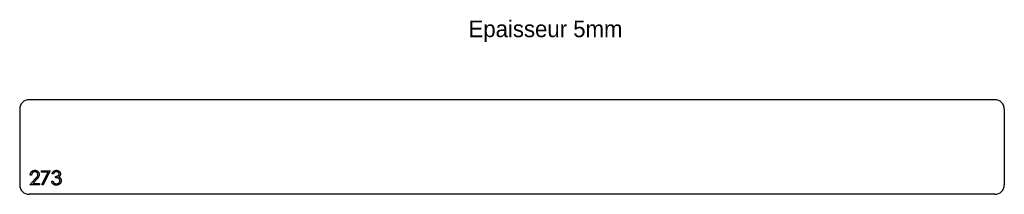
# Model space of a CAD drawing. Header units: millimetres. Extents: x 7057 to 8097, y 2430 to 2615.
import ezdxf

# ---------------------------------------------------------------- set-up
doc = ezdxf.new("R2010")
doc.units = ezdxf.units.MM

msp = doc.modelspace()

# ---------------------------------------------------------------- linework, layer by layer
at = {"color": 7, "linetype": 'Continuous', "lineweight": 25}
for p, q in [((8087.5, 2530), (7067.5, 2530)), ((7057.5, 2520), (7057.5, 2440)), ((8097.5, 2520), (8097.5, 2440)), ((8087.5, 2430), (7067.5, 2430))]:
    msp.add_line(p, q, dxfattribs=at)
at = {"color": 1, "linetype": 'Continuous', "lineweight": 25}
for p, q in [((7080.6, 2455), (7089.8, 2455)), ((7080.6, 2453.5), (7080.6, 2455)), ((7089.8, 2455), (7081.9, 2439.6)), ((7068.1, 2440), (7073.9, 2446.2)), ((7070, 2450.4), (7068.7, 2450.4)), ((7075, 2445.5), (7071.3, 2441.5)), ((7087.5, 2453.5), (7080.6, 2453.5)), ((7080.8, 2440.3), (7087.5, 2453.5)), ((7091.2, 2444), (7092.5, 2444)), ((7093.1, 2451.5), (7091.7, 2451.5)), ((7095.4, 2447.5), (7095.4, 2449)), ((7078.3, 2440), (7068.1, 2440)), ((7071.3, 2441.5), (7078.3, 2441.5)), ((7078.3, 2441.5), (7078.3, 2440)), ((7081.9, 2439.6), (7080.8, 2440.3))]:
    msp.add_line(p, q, dxfattribs=at)
at = {"color": 7, "linetype": 'Continuous', "lineweight": 25}
for centre, start, end in [((7067.5, 2520), 90, 180), ((8087.5, 2520), 0, 90), ((7067.5, 2440), 180, 270), ((8087.5, 2440), 270, 0)]:
    msp.add_arc(centre, 10, start, end, dxfattribs=at)
at = {"color": 1, "linetype": 'Continuous', "lineweight": 25}
for points, knots in [([(7068.7, 2450.4), (7068.7, 2450.6), (7068.7, 2450.9), (7068.8, 2451.4), (7068.9, 2451.9), (7069, 2452.4), (7069.2, 2452.8), (7069.5, 2453.2), (7069.8, 2453.6), (7070.1, 2454), (7070.5, 2454.3), (7070.8, 2454.6), (7071.2, 2454.8), (7071.7, 2455), (7072.1, 2455.2), (7072.6, 2455.3), (7073, 2455.4), (7073.4, 2455.4), (7073.5, 2455.4)], [0, 0, 0, 0, 0.0687908, 0.1351033, 0.1989787, 0.2619043, 0.323495, 0.3851954, 0.4469692, 0.5097648, 0.5722506, 0.6334052, 0.6932512, 0.7525832, 0.8125793, 0.8732751, 0.9355499, 1, 1, 1, 1]), ([(7073.5, 2455.4), (7073.7, 2455.4), (7074, 2455.4), (7074.5, 2455.3), (7075, 2455.2), (7075.4, 2455.1), (7075.8, 2454.9), (7076.2, 2454.6), (7076.5, 2454.4), (7076.8, 2454.1), (7077.1, 2453.7), (7077.4, 2453.4), (7077.6, 2453), (7077.8, 2452.6), (7077.9, 2452.2), (7078, 2451.8), (7078.1, 2451.4), (7078.1, 2451.1), (7078.1, 2450.9)], [0, 0, 0, 0, 0.069475, 0.136517, 0.200789, 0.26383, 0.325735, 0.387291, 0.449509, 0.512968, 0.576275, 0.63758, 0.697903, 0.757172, 0.816599, 0.876653, 0.93729, 1, 1, 1, 1]), ([(7091.7, 2451.5), (7091.8, 2451.7), (7091.8, 2452), (7092, 2452.4), (7092.1, 2452.8), (7092.3, 2453.2), (7092.6, 2453.5), (7092.8, 2453.8), (7093.1, 2454.1), (7093.4, 2454.4), (7093.7, 2454.6), (7094, 2454.8), (7094.3, 2455), (7094.7, 2455.1), (7095, 2455.2), (7095.4, 2455.3), (7095.8, 2455.4), (7096.1, 2455.4), (7096.2, 2455.4)], [0, 0, 0, 0, 0.0726253, 0.1419766, 0.2089849, 0.2739569, 0.3368893, 0.398745, 0.4601159, 0.5208249, 0.5809945, 0.6401519, 0.6986225, 0.7572711, 0.8164267, 0.876254, 0.9371653, 1, 1, 1, 1]), ([(7096.2, 2455.4), (7096.4, 2455.4), (7096.8, 2455.4), (7097.3, 2455.3), (7097.9, 2455.1), (7098.4, 2454.9), (7098.9, 2454.6), (7099.3, 2454.2), (7099.7, 2453.8), (7100, 2453.4), (7100.3, 2452.9), (7100.4, 2452.5), (7100.6, 2452), (7100.6, 2451.7), (7100.6, 2451.5)], [0, 0, 0, 0, 0.090254, 0.17854, 0.266093, 0.354631, 0.441886, 0.525747, 0.608114, 0.690197, 0.770821, 0.848326, 0.924012, 1, 1, 1, 1]), ([(7073.5, 2453.8), (7073.4, 2453.8), (7073.1, 2453.8), (7072.8, 2453.8), (7072.5, 2453.7), (7072.2, 2453.6), (7071.9, 2453.5), (7071.6, 2453.3), (7071.3, 2453.2), (7071.1, 2452.9), (7070.9, 2452.7), (7070.7, 2452.4), (7070.5, 2452.2), (7070.3, 2451.8), (7070.2, 2451.5), (7070.1, 2451.2), (7070, 2450.8), (7070, 2450.5), (7070, 2450.4)], [0, 0, 0, 0, 0.064439, 0.126547, 0.186887, 0.245878, 0.304041, 0.362191, 0.420976, 0.48066, 0.5406, 0.600689, 0.661936, 0.724443, 0.789038, 0.856314, 0.926352, 1, 1, 1, 1]), ([(7076.7, 2450.8), (7076.7, 2450.9), (7076.7, 2451.1), (7076.7, 2451.4), (7076.6, 2451.7), (7076.5, 2452), (7076.4, 2452.2), (7076.2, 2452.5), (7076, 2452.7), (7075.8, 2453), (7075.5, 2453.2), (7075.3, 2453.3), (7075, 2453.5), (7074.7, 2453.6), (7074.4, 2453.7), (7074.1, 2453.8), (7073.8, 2453.8), (7073.6, 2453.8), (7073.5, 2453.8)], [0, 0, 0, 0, 0.061965, 0.122122, 0.180988, 0.239933, 0.299906, 0.359989, 0.421776, 0.486576, 0.551535, 0.615018, 0.677259, 0.73973, 0.80305, 0.866495, 0.931973, 1, 1, 1, 1]), ([(7073.9, 2446.2), (7074, 2446.4), (7074.3, 2446.6), (7074.7, 2447.1), (7075, 2447.4), (7075.3, 2447.8), (7075.6, 2448.1), (7075.8, 2448.4), (7076, 2448.7), (7076.2, 2449), (7076.4, 2449.4), (7076.6, 2449.8), (7076.7, 2450.3), (7076.7, 2450.6), (7076.7, 2450.8)], [0, 0, 0, 0, 0.110803, 0.212829, 0.306101, 0.390647, 0.466924, 0.534481, 0.593587, 0.644557, 0.7362, 0.825024, 0.911986, 1, 1, 1, 1]), ([(7078.1, 2450.9), (7078.1, 2450.7), (7078.1, 2450.3), (7077.9, 2449.7), (7077.7, 2449.1), (7077.5, 2448.6), (7077.3, 2448.2), (7077.1, 2447.9), (7076.8, 2447.6), (7076.5, 2447.2), (7076.2, 2446.8), (7075.9, 2446.4), (7075.5, 2446), (7075.2, 2445.7), (7075, 2445.5)], [0, 0, 0, 0, 0.098684, 0.195635, 0.292817, 0.391719, 0.444828, 0.504322, 0.570433, 0.642613, 0.72234, 0.807957, 0.900488, 1, 1, 1, 1]), ([(7096.2, 2439.6), (7096, 2439.6), (7095.7, 2439.6), (7095.2, 2439.7), (7094.8, 2439.8), (7094.4, 2439.9), (7093.9, 2440), (7093.6, 2440.2), (7093.2, 2440.5), (7092.9, 2440.7), (7092.6, 2441), (7092.3, 2441.4), (7092, 2441.7), (7091.8, 2442.1), (7091.6, 2442.6), (7091.4, 2443), (7091.3, 2443.5), (7091.2, 2443.9), (7091.2, 2444)], [0, 0, 0, 0, 0.0655412, 0.1289632, 0.1903771, 0.2500924, 0.3085484, 0.366398, 0.4245422, 0.48317, 0.5422434, 0.6017394, 0.662506, 0.7248555, 0.7891278, 0.8563464, 0.9262952, 1, 1, 1, 1]), ([(7092.5, 2444), (7092.5, 2443.9), (7092.6, 2443.7), (7092.7, 2443.4), (7092.9, 2443.1), (7093, 2442.8), (7093.1, 2442.6), (7093.3, 2442.3), (7093.5, 2442.1), (7093.6, 2442), (7093.7, 2442)], [0, 0, 0, 0, 0.14977, 0.291316, 0.425966, 0.55216, 0.671527, 0.786122, 0.895325, 1, 1, 1, 1]), ([(7096.2, 2453.8), (7096, 2453.8), (7095.7, 2453.8), (7095.2, 2453.7), (7094.8, 2453.6), (7094.4, 2453.4), (7094.2, 2453.2), (7094, 2453), (7093.8, 2452.8), (7093.7, 2452.6), (7093.5, 2452.4), (7093.4, 2452.1), (7093.2, 2451.8), (7093.1, 2451.6), (7093.1, 2451.5)], [0, 0, 0, 0, 0.122712, 0.239685, 0.351816, 0.463766, 0.520818, 0.579448, 0.640604, 0.705298, 0.773634, 0.844669, 0.920057, 1, 1, 1, 1]), ([(7095.4, 2449), (7095.6, 2449), (7095.9, 2449), (7096.5, 2449.1), (7097, 2449.2), (7097.4, 2449.4), (7097.9, 2449.6), (7098.3, 2449.8), (7098.6, 2450), (7098.8, 2450.3), (7099, 2450.6), (7099.1, 2450.9), (7099.2, 2451.2), (7099.2, 2451.4), (7099.2, 2451.5)], [0, 0, 0, 0, 0.110166, 0.215787, 0.318027, 0.417574, 0.51165, 0.596162, 0.672935, 0.74367, 0.810677, 0.874059, 0.936696, 1, 1, 1, 1]), ([(7100, 2444.3), (7100, 2444.5), (7100, 2444.7), (7099.9, 2445.2), (7099.7, 2445.6), (7099.5, 2445.9), (7099.2, 2446.3), (7098.9, 2446.6), (7098.5, 2446.8), (7098.2, 2447), (7097.8, 2447.1), (7097.6, 2447.2), (7097.3, 2447.3), (7097, 2447.3), (7096.6, 2447.4), (7096.2, 2447.4), (7095.8, 2447.5), (7095.5, 2447.5), (7095.4, 2447.5)], [0, 0, 0, 0, 0.066909, 0.133485, 0.201035, 0.271234, 0.34288, 0.413836, 0.485977, 0.56023, 0.599884, 0.644055, 0.691892, 0.744688, 0.801492, 0.862858, 0.929328, 1, 1, 1, 1]), ([(7099.2, 2451.5), (7099.2, 2451.6), (7099.2, 2451.7), (7099.2, 2452), (7099.1, 2452.2), (7099, 2452.4), (7098.9, 2452.6), (7098.8, 2452.8), (7098.6, 2453), (7098.4, 2453.1), (7098.2, 2453.3), (7097.9, 2453.5), (7097.7, 2453.6), (7097.4, 2453.7), (7097.1, 2453.8), (7096.8, 2453.8), (7096.5, 2453.8), (7096.3, 2453.8), (7096.2, 2453.8)], [0, 0, 0, 0, 0.055275, 0.109966, 0.163247, 0.218076, 0.273301, 0.330909, 0.390995, 0.454176, 0.518862, 0.583311, 0.648517, 0.715031, 0.782502, 0.852323, 0.924928, 1, 1, 1, 1]), ([(7101.3, 2444.5), (7101.3, 2444.2), (7101.3, 2443.8), (7101.2, 2443.2), (7101, 2442.6), (7100.7, 2442), (7100.3, 2441.5), (7099.9, 2441), (7099.4, 2440.6), (7098.8, 2440.2), (7098.2, 2440), (7097.5, 2439.8), (7096.9, 2439.6), (7096.4, 2439.6), (7096.2, 2439.6)], [0, 0, 0, 0, 0.079648, 0.158922, 0.239619, 0.322609, 0.406035, 0.487602, 0.569685, 0.653036, 0.737436, 0.822478, 0.909748, 1, 1, 1, 1]), ([(7096.2, 2441.2), (7096.3, 2441.2), (7096.6, 2441.2), (7097, 2441.2), (7097.4, 2441.3), (7097.7, 2441.4), (7098.1, 2441.5), (7098.4, 2441.7), (7098.7, 2441.9), (7099, 2442.1), (7099.2, 2442.3), (7099.4, 2442.6), (7099.6, 2442.9), (7099.7, 2443.1), (7099.9, 2443.4), (7099.9, 2443.7), (7100, 2444), (7100, 2444.2), (7100, 2444.3)], [0, 0, 0, 0, 0.076072, 0.148752, 0.218403, 0.28576, 0.350598, 0.414964, 0.478069, 0.541761, 0.60435, 0.664075, 0.721464, 0.777587, 0.832644, 0.887844, 0.94346, 1, 1, 1, 1]), ([(7100.6, 2451.5), (7100.6, 2451.3), (7100.6, 2451), (7100.5, 2450.6), (7100.3, 2450.1), (7100.1, 2449.7), (7099.9, 2449.4), (7099.6, 2449), (7099.2, 2448.7), (7099, 2448.5), (7098.8, 2448.4)], [0, 0, 0, 0, 0.128068, 0.250608, 0.37063, 0.490072, 0.610375, 0.734313, 0.863217, 1, 1, 1, 1]), ([(7098.8, 2448.4), (7099, 2448.3), (7099.3, 2448.2), (7099.7, 2447.9), (7100.1, 2447.5), (7100.3, 2447.3), (7100.5, 2447.1)], [0, 0, 0, 0, 0.25388, 0.503009, 0.750291, 1, 1, 1, 1]), ([(7100.5, 2447.1), (7100.5, 2447), (7100.7, 2446.8), (7100.8, 2446.5), (7101, 2446.2), (7101.1, 2445.9), (7101.2, 2445.5), (7101.3, 2445.2), (7101.3, 2444.8), (7101.3, 2444.6), (7101.3, 2444.5)], [0, 0, 0, 0, 0.128136, 0.254173, 0.378112, 0.501712, 0.623986, 0.747096, 0.872875, 1, 1, 1, 1]), ([(7093.7, 2442), (7093.8, 2441.9), (7093.9, 2441.8), (7094.2, 2441.6), (7094.5, 2441.5), (7094.8, 2441.4), (7095.1, 2441.3), (7095.5, 2441.2), (7095.8, 2441.2), (7096.1, 2441.2), (7096.2, 2441.2)], [0, 0, 0, 0, 0.1182713, 0.2361775, 0.3556629, 0.4759042, 0.6001273, 0.7286081, 0.8613135, 1, 1, 1, 1])]:
    msp.add_open_spline(points, degree=3, knots=knots, dxfattribs=at)

# ---------------------------------------------------------------- texts
at = {"insert": (7531.6, 2613.6), "char_height": 17.5, "attachment_point": 1}
msp.add_mtext_dynamic_manual_height_columns('Epaisseur 5mm', width=326.111, gutter_width=87.5, heights=[0], dxfattribs=at)

doc.saveas('drawing.dxf')
